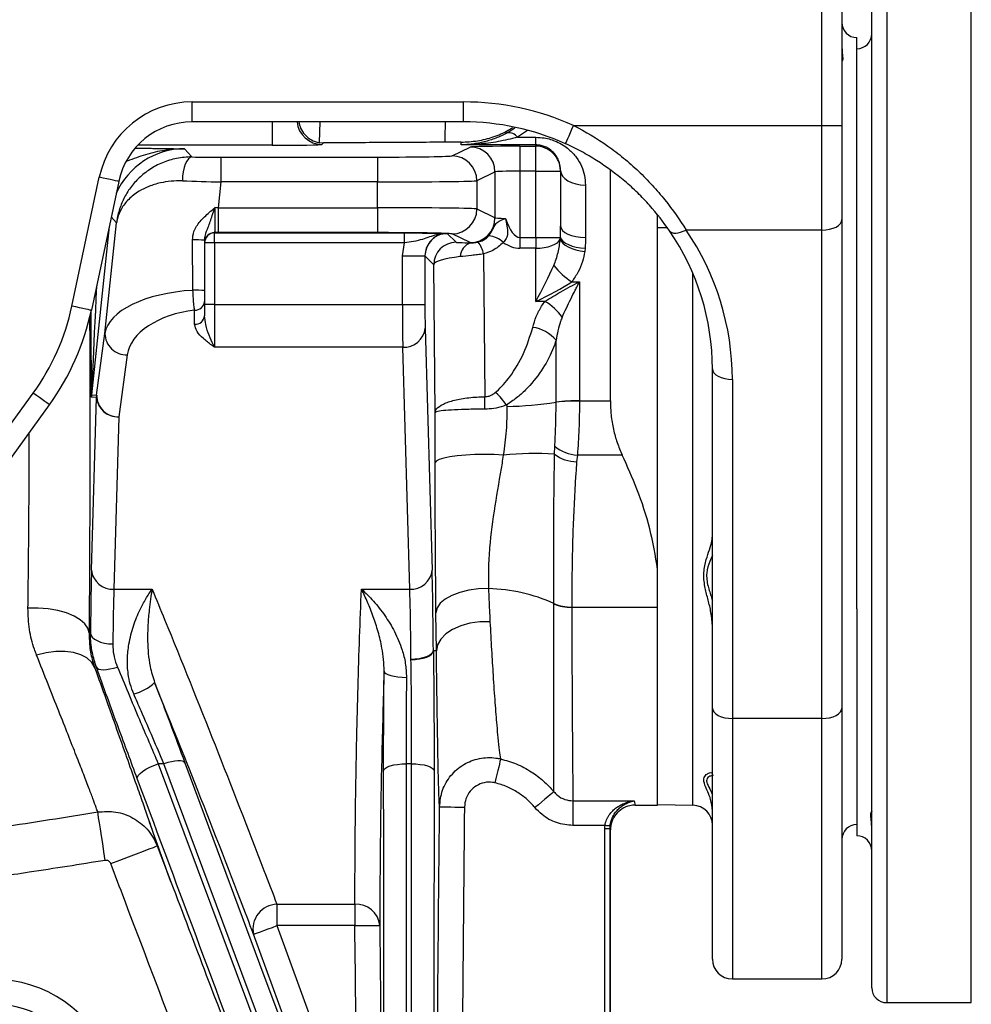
# Model space of a CAD drawing. Extents: x -35 to 1192, y 7 to 1887.
# Tile 4 of 14: x 354 to 545, y 142 to 340. Entities that reach past the tile are written whole.
import ezdxf

# ---------------------------------------------------------------- set-up
doc = ezdxf.new("R2010")
doc.units = 0
doc.layers.get('0').update_dxf_attribs({"linetype": 'CONTINUOUS'})

msp = doc.modelspace()

# ---------------------------------------------------------------- linework, layer by layer
at = {"color": 7, "linetype": 'CONTINUOUS'}
for p, q in [((514.75, 318.57), (514.75, 373.24)), ((518.75, 373.24), (518.75, 318.57)), ((527.75, 367.11), (527.75, 142.49)), ((544.75, 142.49), (544.75, 367.11)), ((524.75, 145.49), (524.75, 364.49)), ((521.75, 257.24), (521.75, 336.24)), ((388.25, 323.31), (442.75, 323.31)), ((388.25, 319.31), (388.25, 323.31)), ((442.75, 319.31), (442.75, 323.31)), ((442.75, 319.31), (388.25, 319.31)), ((404.3, 319.31), (404.3, 314.6)), ((413.89, 319.31), (413.75, 315.16)), ((464.87, 318.57), (514.75, 318.57)), ((514.75, 318.57), (518.75, 318.57)), ((514.75, 297.59), (514.75, 318.57)), ((518.75, 318.57), (518.75, 299.69)), ((451.5, 317.08), (453.07, 318.09)), ((455.62, 317.6), (453.59, 316.22)), ((404.3, 314.6), (377.31, 314.6)), ((413.75, 315.16), (414.61, 315.08)), ((414.61, 315.08), (414.3, 314.77)), ((442.25, 315.23), (439.06, 315.22)), ((442.25, 314.69), (442.25, 315.23)), ((457.25, 314.69), (442.25, 314.69)), ((453.59, 316.22), (457.25, 316.22)), ((454.07, 314.42), (457.25, 314.42)), ((454.07, 314.42), (454.07, 309.43)), ((457.25, 314.69), (457.25, 316.22)), ((457.25, 314.42), (457.25, 314.69)), ((457.25, 309.43), (457.25, 314.42)), ((386.72, 313.9), (388.2, 312.26)), ((440.45, 312.5), (444.08, 314.26)), ((394.04, 312.24), (394.04, 307.24)), ((394.04, 312.24), (425.46, 312.24)), ((425.46, 312.24), (425.46, 307.24)), ((449.08, 309.26), (445.44, 307.5)), ((449.08, 300.06), (449.08, 309.26)), ((454.07, 309.43), (454.07, 296.12)), ((457.25, 309.43), (454.07, 309.43)), ((457.25, 309.43), (462.25, 309.43)), ((457.25, 296.12), (457.25, 309.43)), ((462.25, 309.54), (462.25, 309.43)), ((462.25, 309.43), (462.25, 298.39)), ((472.25, 263.28), (472.25, 309.76)), ((364.09, 282.32), (369.6, 308.2)), ((373.51, 307.37), (368.01, 281.48)), ((394.04, 307.24), (393.5, 302.07)), ((425.46, 307.24), (394.04, 307.24)), ((425.46, 302.07), (425.46, 307.24)), ((445.44, 307.5), (445.44, 301.82)), ((467.25, 306.63), (467.25, 296.1)), ((393.5, 302.07), (393.5, 297.07)), ((393.5, 302.07), (425.46, 302.07)), ((425.46, 302.07), (425.46, 297.07)), ((445.44, 301.82), (449.08, 300.06)), ((481.75, 299.78), (481.75, 300.58)), ((370.74, 276.85), (373.07, 299.07)), ((373.07, 299.07), (372, 300.27)), ((481.75, 229.52), (481.75, 299.78)), ((518.75, 299.69), (518.75, 201.64)), ((371.58, 298.31), (368.03, 264.48)), ((392.75, 297.07), (392.75, 297.02)), ((392.75, 297.02), (430.89, 297.02)), ((392.75, 295.02), (392.75, 297.02)), ((425.46, 297.07), (393.5, 297.07)), ((430.89, 295.02), (430.89, 297.02)), ((439.46, 296.91), (439.5, 296.9)), ((439.5, 296.9), (441.28, 295.13)), ((444.08, 295.06), (440.45, 296.82)), ((462.22, 296.12), (462.25, 298.39)), ((483.68, 298.05), (481.75, 298.02)), ((514.75, 297.59), (487.45, 297.59)), ((514.75, 199.54), (514.75, 297.59)), ((390.75, 295.55), (390.75, 285.46)), ((392.75, 295.02), (390.75, 295.02)), ((392.75, 295.02), (392.75, 282.63)), ((430.89, 295.02), (392.75, 295.02)), ((430.5, 292.41), (430.89, 295.02)), ((454.07, 296.12), (454.07, 293.94)), ((454.07, 296.12), (457.25, 296.12)), ((457.25, 296.12), (462.22, 296.12)), ((457.25, 296.12), (457.25, 293.94)), ((462.18, 295.77), (462.22, 296.12)), ((446.79, 292.8), (447.04, 264.13)), ((457.25, 293.94), (454.07, 293.94)), ((457.25, 283.27), (457.25, 293.94)), ((467.18, 293.96), (467.12, 293.29)), ((430.5, 292.41), (435, 292.41)), ((430.5, 282.63), (430.5, 292.41)), ((435, 292.41), (435, 282.63)), ((435, 292.4), (435, 292.41)), ((436.78, 290.63), (435, 292.4)), ((437.03, 260.93), (436.78, 290.63)), ((488.82, 182.11), (488.82, 288.92)), ((464.51, 287.22), (466.08, 287.22)), ((390.75, 283.23), (390.75, 280.39)), ((459.1, 283.27), (457.25, 283.27)), ((388.75, 278.68), (388.75, 281.52)), ((392.75, 282.63), (390.75, 282.63)), ((392.75, 282.63), (392.75, 274.07)), ((392.75, 282.63), (430.5, 282.63)), ((430.5, 282.63), (435, 282.63)), ((369.07, 264.43), (370.74, 276.85)), ((435.05, 277.92), (436.46, 229.34)), ((430.55, 274.07), (392.75, 274.07)), ((431.96, 225.49), (430.55, 274.07)), ((375.21, 272.52), (373.55, 260.1)), ((492.75, 201.64), (492.75, 269.71)), ((496.75, 267.62), (496.75, 199.54)), ((332.44, 231.99), (356.33, 264.87)), ((369.05, 263.96), (368, 264.01)), ((368.03, 264.48), (369.07, 264.43)), ((368.04, 229.34), (369.05, 263.96)), ((461.35, 263.03), (461.35, 263.05)), ((466.04, 263.28), (472.25, 263.28)), ((466.04, 263.28), (466.04, 263.26)), ((359.56, 262.52), (335.68, 229.64)), ((451.38, 262.46), (451.38, 262.47)), ((373.55, 260.1), (372.54, 225.49)), ((521.75, 221.58), (521.75, 257.24)), ((461.05, 252.62), (461.1, 254.2)), ((465.62, 252.43), (465.48, 251.08)), ((474.64, 252.43), (465.62, 252.43)), ((481.75, 221.86), (481.75, 229.52)), ((372.54, 225.49), (380.21, 225.49)), ((422.26, 225.49), (431.96, 225.49)), ((460.92, 222.56), (460.92, 222.6)), ((464.48, 221.9), (464.48, 221.86)), ((464.48, 221.86), (481.75, 221.86)), ((481.75, 182.16), (481.75, 221.86)), ((521.75, 221.58), (521.75, 175.99)), ((437.31, 213.16), (437.22, 220.78)), ((448.07, 218.98), (448.07, 218.97)), ((367.54, 216.73), (367.72, 216.71)), ((436.7, 213.22), (436.77, 213.21)), ((436.7, 213.22), (436.7, 213.09)), ((436.77, 213.1), (436.7, 213.09)), ((437.31, 213.15), (436.77, 213.1)), ((437.31, 213.15), (437.31, 213.16)), ((368.95, 209.82), (368.66, 209.8)), ((369.01, 209.82), (368.95, 209.82)), ((432.2, 211.33), (432.2, 211.47)), ((492.75, 151.24), (492.75, 201.64)), ((518.75, 201.64), (518.75, 151.24)), ((514.75, 199.54), (496.75, 199.54)), ((496.75, 199.54), (496.75, 147.24)), ((514.75, 147.24), (514.75, 199.54)), ((382.58, 190.44), (381.45, 190.44)), ((412.87, 109.14), (382.58, 190.44)), ((432.34, 190.44), (431.21, 190.44)), ((464.73, 183.01), (477.04, 183.01)), ((464.73, 183.01), (464.73, 178.06)), ((477.25, 182.16), (481.75, 182.16)), ((481.75, 182.24), (488.82, 182.11)), ((379.69, 178.73), (379.69, 178.73)), ((379.69, 178.73), (379.69, 178.73)), ((471.18, 178.06), (464.73, 178.06)), ((472.17, 177.95), (472.14, 177.39)), ((471.14, 107.75), (471.14, 177.39)), ((472.14, 177.39), (471.14, 177.39)), ((472.14, 177.39), (472.14, 107.75)), ((472.25, 107.78), (472.25, 177.16)), ((381.25, 173.95), (383.99, 166.73)), ((405.28, 162.23), (420.93, 162.23)), ((405.28, 162.23), (405.28, 157.95)), ((420.93, 162.23), (420.93, 157.95)), ((420.93, 157.95), (405.28, 157.95)), ((496.75, 147.24), (514.75, 147.24)), ((527.75, 142.49), (544.75, 142.49))]:
    msp.add_line(p, q, dxfattribs=at)
at = {"color": 7, "linetype": 'CONTINUOUS', "flags": 128}
for points in [[(463.23, 314.92), (463.26, 314.98), (463.35, 315.18), (463.5, 315.51), (463.7, 315.97), (463.95, 316.52), (464.23, 317.16), (464.54, 317.85), (464.87, 318.57)], [(388.2, 312.26), (387.84, 312.16), (387.49, 311.88), (387.17, 311.44), (386.88, 310.84), (386.64, 310.12), (386.45, 309.3), (386.33, 308.4), (386.28, 307.47)], [(462.25, 309.54), (462.34, 308.98), (462.63, 308.43), (463.09, 307.93), (463.71, 307.49), (464.47, 307.12), (465.34, 306.86), (466.27, 306.69), (467.25, 306.63)], [(373.51, 307.37), (373.44, 307.38), (373.23, 307.43), (372.87, 307.5), (372.39, 307.61), (371.79, 307.73), (371.11, 307.88), (370.37, 308.04), (369.6, 308.2)], [(514.75, 297.59), (515.53, 297.63), (516.28, 297.75), (516.97, 297.94), (517.58, 298.2), (518.07, 298.52), (518.44, 298.88), (518.67, 299.28), (518.75, 299.69)], [(462.25, 298.39), (462.34, 297.94), (462.63, 297.51), (463.09, 297.12), (463.71, 296.77), (464.47, 296.48), (465.34, 296.27), (466.27, 296.14), (467.25, 296.1)], [(484.14, 297.44), (484.34, 297.23), (484.62, 297.08), (484.97, 296.99), (485.39, 296.98), (485.86, 297.03), (486.37, 297.15), (486.9, 297.34), (487.45, 297.59)], [(388.42, 285.5), (388.38, 288.88), (388.34, 292.25), (388.3, 295.6)], [(457.25, 293.94), (458.12, 293.98), (458.97, 294.08), (459.77, 294.24), (460.48, 294.46), (461.1, 294.73), (461.6, 295.05), (461.96, 295.4), (462.18, 295.77)], [(462.18, 295.77), (462.36, 295.37), (462.69, 294.96), (463.18, 294.58), (463.79, 294.22), (464.52, 293.9), (465.34, 293.64), (466.21, 293.43), (467.12, 293.29)], [(462.22, 296.12), (462.39, 295.73), (462.73, 295.34), (463.22, 294.98), (463.84, 294.66), (464.57, 294.39), (465.39, 294.18), (466.27, 294.04), (467.18, 293.96)], [(368.01, 281.48), (367.94, 281.5), (367.73, 281.54), (367.37, 281.62), (366.88, 281.72), (366.29, 281.85), (365.61, 281.99), (364.86, 282.15), (364.09, 282.32)], [(492.75, 269.71), (492.83, 269.3), (493.05, 268.91), (493.42, 268.55), (493.92, 268.23), (494.53, 267.97), (495.22, 267.78), (495.97, 267.66), (496.75, 267.62)], [(359.56, 262.52), (359.51, 262.56), (359.33, 262.69), (359.04, 262.9), (358.63, 263.19), (358.14, 263.55), (357.58, 263.96), (356.96, 264.41), (356.33, 264.87)], [(447.04, 261.63), (447.04, 261.95), (447.04, 262.27), (447.04, 262.59), (447.04, 262.91), (447.04, 263.22), (447.04, 263.53), (447.04, 263.84), (447.04, 264.13)], [(450.74, 252.43), (448.89, 252.51), (446.97, 252.53), (445.05, 252.5), (443.2, 252.4), (441.5, 252.25), (440, 252.04), (438.77, 251.8), (437.84, 251.52), (437.26, 251.22), (437.04, 250.9)], [(447.77, 225.6), (445.77, 225.54), (443.82, 225.29), (442, 224.86), (440.4, 224.26), (439.08, 223.52), (438.08, 222.67), (437.45, 221.75), (437.22, 220.78)], [(367.54, 216.73), (367.31, 217.65), (366.72, 218.54), (365.78, 219.36), (364.52, 220.1), (362.99, 220.72), (361.24, 221.2), (359.32, 221.53), (357.31, 221.69), (355.27, 221.68)], [(448.07, 218.98), (446.03, 218.93), (444.05, 218.65), (442.2, 218.13), (440.56, 217.41), (439.2, 216.51), (438.18, 215.48), (437.54, 214.34), (437.31, 213.16)], [(448.07, 218.97), (446.03, 218.93), (444.05, 218.64), (442.2, 218.12), (440.56, 217.4), (439.2, 216.5), (438.18, 215.47), (437.54, 214.33), (437.31, 213.15)], [(367.72, 216.71), (367.8, 216.71), (367.83, 216.71)], [(367.83, 216.71), (367.93, 216.28), (368.19, 215.87), (368.61, 215.49), (369.17, 215.16), (369.85, 214.88), (370.62, 214.68), (371.46, 214.55), (372.33, 214.5)], [(368.66, 209.8), (368.06, 210.82), (367.12, 211.68), (365.89, 212.34), (364.41, 212.79), (362.72, 213.01), (360.88, 212.99), (358.95, 212.73), (357.01, 212.25)], [(432.2, 211.47), (433.07, 211.51), (433.91, 211.61), (434.68, 211.77), (435.36, 211.99), (435.92, 212.26), (436.34, 212.56), (436.6, 212.88), (436.7, 213.22)], [(432.2, 211.33), (433.07, 211.38), (433.91, 211.48), (434.68, 211.65), (435.36, 211.87), (435.92, 212.13), (436.34, 212.43), (436.6, 212.76), (436.7, 213.09)], [(436.77, 213.21), (437.06, 213.19), (437.31, 213.16)], [(369.01, 209.82), (369.18, 209.61), (369.48, 209.45), (369.9, 209.36), (370.42, 209.33), (371.04, 209.37), (371.73, 209.48), (372.47, 209.64), (373.23, 209.86)], [(426.8, 209.02), (426.89, 208.78), (427.16, 208.56), (427.58, 208.35), (428.14, 208.17), (428.82, 208.01), (429.59, 207.9), (430.43, 207.82), (431.3, 207.79)], [(492.75, 201.64), (492.83, 201.23), (493.05, 200.84), (493.42, 200.47), (493.92, 200.15), (494.53, 199.89), (495.22, 199.7), (495.97, 199.58), (496.75, 199.54)], [(514.75, 199.54), (515.53, 199.58), (516.28, 199.7), (516.97, 199.89), (517.58, 200.15), (518.07, 200.47), (518.44, 200.84), (518.67, 201.23), (518.75, 201.64)], [(377.23, 187.48), (377.24, 187.77), (377.42, 188.12), (377.79, 188.51), (378.31, 188.92), (378.97, 189.34), (379.73, 189.74), (380.57, 190.11), (381.45, 190.44)], [(381.45, 190.44), (410.06, 113.83), (438.66, 37.21)], [(386.79, 190.63), (386.63, 190.82), (386.34, 190.95), (385.92, 191.03), (385.39, 191.03), (384.78, 190.98), (384.09, 190.85), (383.35, 190.67), (382.58, 190.44)], [(386.79, 190.63), (389.8, 182.56), (401.81, 150.31), (417.08, 109.32)], [(426.71, 189.05), (426.81, 189.32), (427.07, 189.58), (427.49, 189.82), (428.05, 190.03), (428.73, 190.21), (429.5, 190.33), (430.34, 190.41), (431.21, 190.44)], [(431.21, 190.44), (431.24, 151.47), (431.26, 112.5)], [(432.28, 63.3), (432.3, 126.87), (432.34, 190.44)], [(432.34, 190.44), (433.21, 190.41), (434.04, 190.33), (434.82, 190.21), (435.5, 190.03), (436.06, 189.82), (436.48, 189.59), (436.74, 189.33), (436.84, 189.06)], [(450.2, 191.43), (450.16, 191.22), (450.07, 190.87), (449.96, 190.39), (449.82, 189.78), (449.65, 189.08), (449.47, 188.31), (449.27, 187.48), (449.07, 186.62)], [(460.91, 184.84), (460.78, 184.72), (460.52, 184.51), (460.14, 184.2), (459.67, 183.8), (459.1, 183.33), (458.47, 182.8), (457.8, 182.23), (457.09, 181.65)], [(370.81, 171.05), (370.54, 172.76), (370.28, 174.42), (370.03, 175.97), (369.81, 177.38), (369.62, 178.6), (369.46, 179.58), (369.35, 180.32), (369.28, 180.77)], [(437.94, 181.79), (438.04, 181.79), (438.33, 181.79), (438.8, 181.78), (439.42, 181.78), (440.18, 181.77), (441.04, 181.76), (441.97, 181.75), (442.94, 181.75)], [(472.17, 177.95), (472.15, 177.95), (472.09, 177.96), (472, 177.97), (471.87, 177.98), (471.73, 178), (471.56, 178.02), (471.37, 178.04), (471.18, 178.06)], [(371.9, 170.4), (373.71, 171.09), (375.46, 171.75), (377.06, 172.36), (378.48, 172.9), (379.64, 173.34), (380.51, 173.67), (381.05, 173.88), (381.25, 173.95)], [(400.58, 156.23), (400.68, 156.27), (400.95, 156.37), (401.39, 156.53), (401.97, 156.74), (402.68, 157), (403.49, 157.29), (404.37, 157.61), (405.28, 157.95)], [(416.73, 112.04), (413.3, 121.43), (400.58, 156.23)], [(405.28, 157.95), (417.54, 124.4), (421.42, 113.75)], [(420.93, 157.95), (421.9, 157.96), (422.83, 157.97), (423.7, 157.98), (424.45, 157.99), (425.07, 157.99), (425.54, 158), (425.83, 158), (425.93, 158)]]:
    msp.add_lwpolyline(points, dxfattribs=at)
at = {"color": 7, "linetype": 'CONTINUOUS'}
for centre, radius, start, end in [((521.75, 339.24), 3, 180, 270), ((521.75, 336.99), 3, 270, 0), ((388.25, 304.24), 19.07, 90, 168), ((388.25, 304.24), 15.07, 90, 168), ((414.3, 319.78), 5, 185.3766, 269.9793), ((451.86, 315), 2.11, 35.3091, 99.7226), ((457.25, 309.43), 5, 0.0044, 90.0048), ((440.44, 307.49), 5, 0.0289, 89.9428), ((444.07, 309.26), 5, 0.0268, 89.9448), ((440.44, 301.82), 5, 270.0572, 359.9711), ((444.07, 300.06), 5, 270.0552, 359.9732), ((392.75, 295.07), 2, 89.9926, 179.998), ((392.75, 295.02), 2, 89.9926, 179.998), ((439.51, 292.4), 4.5, 90.0208, 179.9792), ((439.28, 295.46), 1.46, 90.6179, 98.112), ((389.01, 268.6), 27.01, 86.3057, 91.4974), ((441.28, 290.63), 4.5, 90.0208, 179.9792), ((445.11, 292.14), 3.03, 107.4471, 177.9084), ((440.85, 291.52), 6.08, 12.1635, 37.0668), ((447.53, 291.74), 4.67, 46.2381, 86.7373), ((471.64, 298.79), 13.59, 217.6628, 238.3678), ((389.06, 250.61), 34.89, 87.2334, 91.0605), ((388.88, 283.39), 1.87, 265.9294, 355.2436), ((452.84, 272.91), 12.11, 36.4333, 58.8626), ((319.17, 291.87), 45.93, 324, 348), ((319.17, 291.87), 49.93, 324, 348), ((388.88, 280.55), 1.87, 265.9294, 355.2436), ((375.06, 276.84), 4.32, 179.9124, 272.0313), ((430.81, 278.32), 4.26, 266.5334, 354.6479), ((455.74, 270.8), 7.31, 39.7881, 82.7732), ((372.5, 264.01), 4.5, 174.0006, 180.0002), ((373.56, 263.96), 4.51, 174.007, 179.9937), ((373.29, 264.36), 4.26, 185.3524, 273.4672), ((373.39, 264.42), 4.32, 179.9124, 272.0313), ((450.17, 335.1), 72.93, 271.0226, 278.8187), ((465.32, 230.17), 33.12, 88.7552, 96.8849), ((465.3, 229.55), 33.72, 88.7523, 96.7381), ((465.86, 259.67), 7.25, 229.0412, 268.1017), ((457.09, 188.19), 64.55, 86.4811, 95.6406), ((465.54, 258.38), 7.31, 232.0752, 269.5266), ((372.28, 229.74), 4.26, 185.3514, 273.4673), ((432.21, 229.74), 4.26, 266.5326, 354.6488), ((447.2, 192.83), 32.78, 65.2571, 88.9954), ((464.29, 230.41), 8.5, 246.6539, 271.3004), ((464.28, 230.36), 8.5, 246.6794, 271.3369), ((387.73, 216.71), 20, 179.9981, 200.1739), ((462.84, 213.23), 26.06, 180.0386, 180.29), ((374.4, 213.34), 9.11, 283.3546, 313.8615), ((488.75, 178.11), 4, 0, 89), ((521.75, 175.24), 3, 90, 180), ((521.75, 172.99), 3, 0, 90), ((405.39, 157.31), 4.92, 91.2663, 192.6313), ((421.25, 157.54), 4.7, 5.6221, 93.9305), ((496.75, 151.24), 4, 180, 270), ((514.75, 151.24), 4, 270, 0), ((348.3, 122.16), 25.04, 20.4516, 90), ((527.75, 145.49), 3, 180, 270), ((348.3, 122.16), 20.04, 20.4516, 90)]:
    msp.add_arc(centre, radius, start, end, dxfattribs=at)
for centre, major_axis, ratio, start_param, end_param in [((442.75, 269.3), (0, 54.01), 0.999848, 5.861169, 6.283185), ((442.75, 269.3), (0, 50.01), 0.999823, 5.861169, 6.283185), ((404.3, 314.78), (10, 0), 0.017455, 4.712389, 6.265732), ((454.07, 314.25), (10, 0), 0.017455, 1.570796, 3.105608), ((386.73, 298.9), (-10.04, 11.15), 0.999541, 5.550284, 6.707776), ((425.46, 312.5), (15, 0), 0.017455, 4.712389, 6.247201), ((394.07, 312.5), (15.08, 0), 0.017359, 4.313005, 4.710564), ((454.07, 309.25), (5, 0), 0.03491, 1.570796, 3.105608), ((394.07, 307.51), (20.06, -0.52), 0.013082, 4.313799, 4.711358), ((425.46, 307.51), (20, 0), 0.013091, 4.712389, 6.247201), ((393.47, 301.81), (20.06, -0.52), 0.013082, 1.569765, 1.60366), ((425.46, 301.81), (20, 0), 0.013091, 0.035984, 1.570796), ((454.07, 300.06), (5, 0), 0.03491, 3.177577, 4.095971), ((454.07, 316.76), (0, 20.64), 0.242295, 2.525174, 3.141593), ((393.47, 296.81), (15.08, 0), 0.017359, 1.568971, 1.618521), ((425.46, 296.81), (15, 0), 0.017455, 0.402074, 1.570796), ((425.46, 296.81), (15, 0), 0.017455, 0.035984, 0.358177), ((442.75, 269.71), (50, 0), 0.988685, 0, 0.595496), ((442.75, 267.62), (54, 0), 0.989512, 0, 0.595496), ((446.77, 295.13), (5.5, 0), 0.019561, 3.161154, 4.225153), ((454.07, 295.06), (10, 0), 0.017455, 3.177577, 3.30165), ((454.07, 314.58), (0, 20.64), 0.484591, 2.803322, 3.141593), ((446.77, 290.63), (10, 0.04), 0.185469, 2.059101, 3.123099), ((457.25, 285.45), (4.91, 9.25), 0.099424, 4.527472, 5.340227), ((457.25, 285.45), (9.96, 4.67), 0.180092, 4.628243, 5.440999), ((372.5, 354.91), (4.48, 90.43), 0.000968, 2.430075, 3.141635), ((390.78, 276.21), (20.08, -0.02), 0.46527, 1.688949, 3.075694), ((368, 354.91), (0, 90.9), 0.001824, 2.519777, 3.141497), ((390.78, 272.36), (15.61, 0.91), 0.595165, 1.666496, 3.026656), ((430.6, 282.63), (0, 10), 0.0096, 1.570796, 2.599611), ((435.1, 282.63), (0, 5.5), 0.017455, 1.570796, 2.599611), ((368.35, 199.79), (0, 34.5), 0.017455, 0.541982, 1.058309), ((436.14, 199.79), (0, 34.5), 0.017455, 5.112322, 5.741203), ((372.85, 199.79), (0, 30), 0.020073, 0.541982, 1.058309), ((431.65, 199.79), (0, 30), 0.020073, 5.112322, 5.741203), ((477.25, 257.16), (0, 75), 0.018619, 2.991024, 3.141593), ((472.25, 257.16), (0, 80), 0.017455, 3.065209, 3.140502)]:
    msp.add_ellipse(centre, major_axis=major_axis, ratio=ratio, start_param=start_param, end_param=end_param, dxfattribs=at)
for points, knots in [([(518.77, 334.14), (518.79, 333.81), (518.84, 332.83), (519, 331.76), (518.78, 331.36), (518.76, 331.39), (518.76, 331.39)], [0, 0, 0, 0, 0.2010564, 0.5772412, 0.9813673, 1, 1, 1, 1]), ([(409.7, 319.31), (409.78, 318.88), (409.96, 317.93), (410.85, 316.66), (412.14, 315.6), (413.21, 315.3), (413.75, 315.16)], [0, 0, 0, 0, 0.2106409, 0.4780603, 0.7389017, 1, 1, 1, 1]), ([(439.06, 315.22), (439.08, 316), (439.1, 317.52), (439.12, 318.72), (439.13, 319.31)], [0, 0, 0, 0, 0.510578, 1, 1, 1, 1]), ([(464.87, 318.57), (467.28, 317.36), (469.57, 315.99), (472.82, 313.69), (473.88, 312.89), (475.93, 311.2), (476.93, 310.32), (478.38, 308.95), (478.85, 308.48), (479.78, 307.54), (480.23, 307.06), (481.56, 305.61), (482.4, 304.63), (484.78, 301.65), (486.2, 299.62), (487.45, 297.59)], [0, 0, 0, 0, 0.25, 0.25, 0.375, 0.375, 0.5, 0.5, 0.5625, 0.5625, 0.625, 0.625, 0.75, 0.75, 1, 1, 1, 1]), ([(442.25, 315.23), (443.35, 315.29), (445.56, 315.39), (448.75, 316.25), (451.12, 317.19), (452.31, 317.98), (452.58, 318.17)], [0, 0, 0, 0, 0.3025896, 0.605194, 0.9075856, 1, 1, 1, 1]), ([(451.5, 317.08), (450.74, 316.68), (449.98, 316.33), (448.46, 315.75), (447.69, 315.5), (446.15, 315.11), (445.37, 314.97), (444.2, 314.81), (443.81, 314.77), (443.22, 314.73), (443.03, 314.72), (442.64, 314.7), (442.44, 314.7), (442.25, 314.69)], [0, 0, 0, 0, 0.25, 0.25, 0.5, 0.5, 0.75, 0.75, 0.875, 0.875, 0.9375, 0.9375, 1, 1, 1, 1]), ([(439.06, 315.22), (435.01, 315.2), (426.91, 315.15), (418.71, 315.11), (414.61, 315.08)], [0, 0, 0, 0, 0.499853, 1, 1, 1, 1]), ([(453.59, 316.22), (452.3, 315.9), (449.73, 315.27), (445.95, 314.82), (443.45, 314.7), (442.26, 314.69), (442.25, 314.69)], [0, 0, 0, 0, 0.341867, 0.687007, 0.997375, 1, 1, 1, 1]), ([(457.25, 316.22), (457.83, 316.19), (459.3, 316.12), (461.7, 315.35), (463.86, 313.97), (465.46, 312.23), (466.49, 310.46), (467.13, 308.58), (467.21, 307.28), (467.25, 306.63)], [0, 0, 0, 0, 0.09923, 0.250691, 0.436287, 0.581374, 0.726624, 0.863329, 1, 1, 1, 1]), ([(462.25, 309.54), (462.17, 310.23), (462.01, 311.63), (460.94, 313.17), (459.66, 314.12), (458.71, 314.48), (458, 314.65), (457.54, 314.68), (457.25, 314.69)], [0, 0, 0, 0, 0.30761, 0.621941, 0.800837, 0.886945, 0.926295, 1, 1, 1, 1]), ([(484.14, 297.44), (482.95, 299.17), (481.62, 300.9), (479.37, 303.41), (478.58, 304.23), (477.33, 305.45), (476.9, 305.85), (476.04, 306.63), (475.6, 307.02), (473.37, 308.91), (471.49, 310.29), (468.5, 312.18), (467.48, 312.78), (465.39, 313.9), (464.32, 314.43), (463.23, 314.92)], [0, 0, 0, 0, 0.25, 0.25, 0.375, 0.375, 0.4375, 0.4375, 0.5, 0.5, 0.75, 0.75, 0.875, 0.875, 1, 1, 1, 1]), ([(386.72, 313.9), (386.72, 313.9), (385.39, 313.91), (382.74, 313.68), (378.92, 312.82), (376.44, 311.9), (375.22, 311.45)], [0, 0, 0, 0, 0.002003, 0.338185, 0.674816, 1, 1, 1, 1]), ([(376.94, 314.03), (377.22, 314.03), (378.57, 314.02), (380.87, 313.99), (383.83, 313.95), (385.75, 313.92), (386.72, 313.9), (386.72, 313.9)], [0, 0, 0, 0, 0.072461, 0.356355, 0.677146, 0.998342, 1, 1, 1, 1]), ([(388.2, 312.26), (387.14, 312.27), (386.12, 312.16), (384.64, 311.87), (384.15, 311.75), (383.2, 311.46), (382.73, 311.29), (381.38, 310.73), (380.55, 310.28), (379.38, 309.52), (379, 309.25), (378.28, 308.68), (377.93, 308.38), (376.96, 307.45), (376.38, 306.79), (375.35, 305.4), (374.91, 304.67), (374.33, 303.52), (374.16, 303.13), (373.85, 302.34), (373.71, 301.94), (373.47, 301.13), (373.36, 300.72), (373.23, 300.11), (373.2, 299.9), (373.14, 299.59), (373.13, 299.49), (373.1, 299.28), (373.09, 299.17), (373.07, 299.07)], [0, 0, 0, 0, 0.125, 0.125, 0.1875, 0.1875, 0.25, 0.25, 0.375, 0.375, 0.4375, 0.4375, 0.5, 0.5, 0.625, 0.625, 0.75, 0.75, 0.8125, 0.8125, 0.875, 0.875, 0.9375, 0.9375, 0.96875, 0.96875, 0.984375, 0.984375, 1, 1, 1, 1]), ([(386.28, 307.47), (385.51, 307.46), (383.97, 307.45), (381.69, 307.06), (379.52, 306.39), (377.32, 305.29), (375.4, 303.79), (373.97, 301.93), (373.34, 300.41), (373.14, 299.48), (373.09, 299.2), (373.08, 299.11), (373.08, 299.08), (373.07, 299.08), (373.07, 299.07)], [0, 0, 0, 0, 0.10041, 0.200892, 0.323934, 0.447085, 0.611524, 0.77611, 0.932318, 0.978488, 0.993134, 0.997807, 0.998879, 1, 1, 1, 1]), ([(388.3, 295.6), (388.37, 296.18), (388.53, 297.55), (389.84, 299.43), (391.39, 300.89), (392.44, 301.76), (392.81, 302.09), (392.82, 302.09)], [0, 0, 0, 0, 0.209889, 0.500817, 0.817955, 0.998457, 1, 1, 1, 1]), ([(390.75, 295.55), (390.79, 295.9), (390.9, 296.85), (391.56, 298.35), (392.2, 300.17), (392.65, 301.55), (392.81, 302.08), (392.82, 302.09)], [0, 0, 0, 0, 0.149118, 0.411368, 0.771321, 0.998044, 1, 1, 1, 1]), ([(392.82, 302.09), (392.82, 301.74), (392.82, 300.84), (392.81, 299.45), (392.8, 298.16), (392.78, 297.27), (392.76, 297.14), (392.75, 297.07)], [0, 0, 0, 0, 0.133007, 0.349474, 0.566142, 0.783029, 1, 1, 1, 1]), ([(447.79, 296.4), (447.97, 296.65), (448.23, 297.01), (448.54, 297.58), (448.75, 297.99), (448.95, 298.39), (449.28, 298.95), (449.74, 299.32), (450.37, 299.62), (450.81, 299.79), (451.05, 299.88), (451.18, 299.92), (451.18, 299.92)], [0, 0, 0, 0, 0.173987, 0.249898, 0.314167, 0.378775, 0.465161, 0.712228, 0.853058, 0.924951, 0.997284, 1, 1, 1, 1]), ([(451.18, 299.92), (451.18, 299.92), (451.19, 299.9), (451.19, 299.85), (451.22, 299.72), (451.27, 299.48), (451.37, 299), (451.48, 298.41), (451.63, 297.5), (451.64, 296.64), (451.29, 295.74), (450.97, 295.36), (450.75, 295.11)], [0, 0, 0, 0, 0.003534, 0.008783, 0.027782, 0.083592, 0.153211, 0.313311, 0.438051, 0.698892, 0.803661, 1, 1, 1, 1]), ([(430.89, 297.02), (431.74, 297.02), (433.43, 297.01), (435.49, 296.99), (437.04, 296.97), (438.24, 296.94), (438.92, 296.92), (439.26, 296.91)], [0, 0, 0, 0, 0.234742, 0.468687, 0.645123, 0.82204, 1, 1, 1, 1]), ([(439.07, 296.9), (438.49, 296.83), (436.9, 296.63), (434.97, 295.81), (432.79, 295.27), (431.51, 295.1), (430.89, 295.02)], [0, 0, 0, 0, 0.217882, 0.591789, 0.802886, 1, 1, 1, 1]), ([(439.46, 296.91), (439.14, 296.88), (438.32, 296.82), (437.07, 296.29), (435.92, 295.27), (435.15, 293.92), (435.05, 292.91), (435, 292.41)], [0, 0, 0, 0, 0.136368, 0.352209, 0.568065, 0.783997, 1, 1, 1, 1]), ([(439.46, 296.91), (439.46, 296.91), (439.33, 296.91), (439.2, 296.9), (439.07, 296.9)], [0, 0, 0, 0, 0.032741, 1, 1, 1, 1]), ([(439.26, 296.91), (439.32, 296.91), (439.39, 296.91), (439.46, 296.91), (439.46, 296.91)], [0, 0, 0, 0, 0.960575, 1, 1, 1, 1]), ([(444.2, 295.04), (444.44, 295.04), (444.81, 295.04), (445.37, 295.11), (445.62, 295.17), (445.7, 295.18)], [0, 0, 0, 0, 0.568369, 0.86173, 1, 1, 1, 1]), ([(445.7, 295.18), (446.05, 295.29), (446.64, 295.47), (447.37, 295.93), (447.65, 296.25), (447.79, 296.4)], [0, 0, 0, 0, 0.423082, 0.717636, 1, 1, 1, 1]), ([(450.75, 295.11), (450.09, 294.52), (448.95, 293.5), (447.43, 293.01), (446.79, 292.8)], [0, 0, 0, 0, 0.577509, 1, 1, 1, 1]), ([(460.88, 290.49), (461.25, 291.33), (461.53, 292.19), (461.96, 293.96), (462.1, 294.86), (462.18, 295.77)], [0, 0, 0, 0, 0.5, 0.5, 1, 1, 1, 1]), ([(446.79, 292.8), (446.39, 292.74), (445.98, 292.68), (445.17, 292.58), (444.76, 292.54), (443.56, 292.4), (442.8, 292.33), (442.08, 292.25)], [0, 0, 0, 0, 0.25, 0.25, 0.5, 0.5, 1, 1, 1, 1]), ([(467.12, 293.29), (466.98, 292.61), (466.7, 291.21), (465.84, 289.14), (464.96, 287.87), (464.51, 287.22)], [0, 0, 0, 0, 0.320005, 0.655085, 1, 1, 1, 1]), ([(459.1, 283.27), (460.15, 283.92), (462.4, 285.32), (464.8, 286.59), (466.08, 287.22), (466.08, 287.22)], [0, 0, 0, 0, 0.463261, 0.997481, 1, 1, 1, 1]), ([(462.59, 280.1), (462.86, 280.71), (463.13, 281.32), (463.7, 282.53), (464, 283.13), (464.59, 284.33), (464.89, 284.92), (465.33, 285.79), (465.48, 286.08), (465.78, 286.66), (465.93, 286.94), (466.08, 287.22)], [0, 0, 0, 0, 0.25, 0.25, 0.5, 0.5, 0.75, 0.75, 0.875, 0.875, 1, 1, 1, 1]), ([(466.08, 287.22), (466.08, 287.2), (466.08, 286.53), (466.08, 284.09), (466.06, 279.84), (466.05, 274.39), (466.04, 268.86), (466.04, 265.14), (466.04, 263.28)], [0, 0, 0, 0, 0.002153, 0.088565, 0.316429, 0.544292, 0.772148, 1, 1, 1, 1]), ([(388.75, 281.52), (388.7, 281.83), (388.6, 282.45), (388.49, 283.88), (388.44, 284.95), (388.42, 285.5)], [0, 0, 0, 0, 0.325888, 0.653553, 1, 1, 1, 1]), ([(390.75, 285.46), (390.75, 285.24), (390.75, 285.02), (390.75, 284.58), (390.75, 284.37), (390.75, 283.99), (390.75, 283.81), (390.75, 283.49), (390.75, 283.35), (390.75, 283.23)], [0, 0, 0, 0, 0.25, 0.25, 0.5, 0.5, 0.75, 0.75, 1, 1, 1, 1]), ([(456.66, 278.05), (456.88, 278.78), (457.31, 280.24), (458.18, 281.99), (458.87, 282.95), (459.1, 283.27)], [0, 0, 0, 0, 0.395924, 0.799373, 1, 1, 1, 1]), ([(367.65, 280.32), (367.67, 277.19), (367.69, 270.76), (367.71, 260.79), (367.7, 251.08), (367.68, 241.85), (367.65, 233.2), (367.6, 224.75), (367.56, 219.4), (367.54, 216.73)], [0, 0, 0, 0, 0.147601, 0.302806, 0.457508, 0.592796, 0.728745, 0.864702, 1, 1, 1, 1]), ([(392.75, 274.07), (392.75, 274.07), (392.74, 274.08), (392.72, 274.12), (392.63, 274.29), (392.26, 275), (391.64, 276.41), (390.95, 278.42), (390.81, 279.8), (390.75, 280.39)], [0, 0, 0, 0, 0.002142, 0.005692, 0.025173, 0.109953, 0.431562, 0.753602, 1, 1, 1, 1]), ([(462.59, 280.1), (462.47, 279.82), (461.86, 278.34), (461.58, 276.76), (461.36, 275.48)], [0, 0, 0, 0, 0.189416, 1, 1, 1, 1]), ([(392.75, 274.07), (392.75, 274.07), (392.56, 274.21), (391.77, 274.78), (390.46, 275.79), (389.08, 277.19), (388.86, 278.2), (388.75, 278.68)], [0, 0, 0, 0, 0.001802, 0.09863, 0.408874, 0.717347, 1, 1, 1, 1]), ([(449.19, 265.02), (449.26, 265.08), (450.33, 266.02), (452.47, 268.49), (455.03, 272.81), (456.11, 276.29), (456.66, 278.05)], [0, 0, 0, 0, 0.017486, 0.272046, 0.629834, 1, 1, 1, 1]), ([(461.36, 275.48), (461.12, 274.82), (460.37, 272.7), (458.49, 269.26), (455.9, 266.09), (453.44, 263.85), (452.07, 262.93), (451.38, 262.46)], [0, 0, 0, 0, 0.131153, 0.421726, 0.72114, 0.859712, 1, 1, 1, 1]), ([(447.04, 264.13), (447.34, 264.16), (448.01, 264.23), (448.72, 264.63), (449.1, 264.94), (449.19, 265.02)], [0, 0, 0, 0, 0.3716737, 0.8380536, 1, 1, 1, 1]), ([(451.38, 262.47), (451.05, 262.92), (450.41, 263.78), (449.61, 264.62), (449.22, 264.99), (449.19, 265.02)], [0, 0, 0, 0, 0.4997329, 0.9622982, 1, 1, 1, 1]), ([(437.03, 260.93), (437.03, 260.93), (437.04, 261.18), (437.3, 261.8), (438.54, 262.69), (440.82, 263.48), (443.75, 264.01), (445.94, 264.09), (447.04, 264.13)], [0, 0, 0, 0, 0.001808, 0.152311, 0.368677, 0.57982, 0.789304, 1, 1, 1, 1]), ([(461.1, 254.2), (461.15, 255.25), (461.26, 257.37), (461.33, 260.38), (461.34, 262.27), (461.35, 263.03)], [0, 0, 0, 0, 0.368513, 0.747385, 1, 1, 1, 1]), ([(466.04, 263.26), (466.03, 262.33), (466.02, 260.46), (465.94, 257.69), (465.81, 254.96), (465.68, 253.28), (465.62, 252.43)], [0, 0, 0, 0, 0.2471979, 0.4993931, 0.7471838, 1, 1, 1, 1]), ([(472.25, 263.28), (472.28, 262.34), (472.34, 260.41), (472.83, 257.59), (473.57, 254.87), (474.28, 253.25), (474.64, 252.43)], [0, 0, 0, 0, 0.245084, 0.498173, 0.745764, 1, 1, 1, 1]), ([(447.04, 261.63), (445.95, 261.62), (443.76, 261.61), (440.83, 261.51), (438.54, 261.35), (437.3, 261.15), (437.04, 261), (437.03, 260.93), (437.03, 260.93)], [0, 0, 0, 0, 0.2107521, 0.4202391, 0.6313314, 0.8476636, 0.998191, 1, 1, 1, 1]), ([(437.04, 250.9), (437.03, 252.56), (437.03, 255.88), (437.03, 259.24), (437.03, 260.93)], [0, 0, 0, 0, 0.497275, 1, 1, 1, 1]), ([(451.38, 262.47), (451.17, 262.39), (450.37, 262.08), (448.93, 261.71), (447.64, 261.65), (447.04, 261.63)], [0, 0, 0, 0, 0.153089, 0.609492, 1, 1, 1, 1]), ([(451.47, 262.18), (451.45, 260.56), (451.42, 257.26), (450.97, 254.06), (450.74, 252.43)], [0, 0, 0, 0, 0.492868, 1, 1, 1, 1]), ([(451.38, 262.46), (451.38, 262.45), (451.41, 262.38), (451.44, 262.29), (451.46, 262.21), (451.47, 262.18)], [0, 0, 0, 0, 0.136402, 0.733968, 1, 1, 1, 1]), ([(355.27, 221.68), (355.3, 224.03), (355.37, 228.73), (355.44, 236.15), (355.49, 243.76), (355.52, 250.72), (355.52, 255.13), (355.52, 256.95)], [0, 0, 0, 0, 0.212234, 0.425499, 0.638751, 0.850967, 1, 1, 1, 1]), ([(450.74, 252.43), (450.66, 251.89), (450.1, 248.44), (448.99, 242.21), (448.05, 235.17), (447.7, 229.65), (447.75, 226.95), (447.77, 225.6)], [0, 0, 0, 0, 0.058107, 0.372629, 0.684011, 0.842019, 1, 1, 1, 1]), ([(460.92, 222.6), (460.92, 225.55), (460.92, 231.94), (460.87, 241.92), (460.99, 249.05), (461.05, 252.62)], [0, 0, 0, 0, 0.299338, 0.649487, 1, 1, 1, 1]), ([(465.48, 251.08), (465.41, 250.1), (465.07, 245.46), (464.59, 235.73), (464.52, 226.98), (464.48, 221.9)], [0, 0, 0, 0, 0.10037, 0.478252, 1, 1, 1, 1]), ([(481.75, 229.52), (481.29, 232.22), (480.36, 237.66), (477.83, 245.31), (475.65, 250.16), (474.64, 252.43)], [0, 0, 0, 0, 0.344099, 0.692263, 1, 1, 1, 1]), ([(437.22, 220.78), (437.2, 223.76), (437.14, 229.75), (437.08, 239.25), (437.05, 246.37), (437.04, 250.28), (437.04, 250.9)], [0, 0, 0, 0, 0.31253, 0.628523, 0.941017, 1, 1, 1, 1]), ([(492.75, 218.25), (492.66, 219.23), (492.5, 221.04), (491.8, 223.62), (491.14, 226.18), (490.89, 228.88), (491.46, 231.36), (492.15, 233.44), (492.65, 235), (492.72, 235.81), (492.75, 236.11)], [0, 0, 0, 0, 0.1430612, 0.26405, 0.387252, 0.5333857, 0.6775843, 0.7997452, 0.9244263, 1, 1, 1, 1]), ([(492.75, 232.31), (492.57, 231.91), (492.09, 230.87), (491.42, 228.79), (491.74, 226.21), (492.39, 224.4), (492.69, 223.43), (492.75, 223.25)], [0, 0, 0, 0, 0.165732, 0.436619, 0.707327, 0.944184, 1, 1, 1, 1]), ([(376.51, 204.48), (376.26, 205.12), (375.76, 206.42), (375.31, 208.79), (375.18, 211.52), (375.53, 214.82), (376.41, 218.21), (377.65, 221.22), (378.95, 223.63), (379.78, 224.9), (380.2, 225.48), (380.21, 225.49)], [0, 0, 0, 0, 0.0771566, 0.1562215, 0.2754019, 0.3985904, 0.5641423, 0.7346713, 0.8659135, 0.998688, 1, 1, 1, 1]), ([(380.21, 225.49), (380.2, 225.48), (380, 224.22), (379.66, 221.96), (379.34, 218.38), (379.26, 215.42), (379.41, 212.59), (379.75, 209.83), (380.38, 207.85), (380.72, 206.77)], [0, 0, 0, 0, 0.0014131, 0.2740054, 0.4459631, 0.6178268, 0.7373429, 0.8567623, 1, 1, 1, 1]), ([(380.21, 225.49), (381.05, 223.45), (385.34, 213.04), (392.89, 194.23), (400.32, 175.17), (404.41, 164.5), (405.28, 162.23)], [0, 0, 0, 0, 0.096763, 0.494665, 0.89257, 1, 1, 1, 1]), ([(420.93, 162.23), (420.93, 163.4), (420.97, 174.59), (421.19, 192.46), (421.73, 212.38), (422.13, 222.27), (422.26, 225.49)], [0, 0, 0, 0, 0.0554284, 0.530677, 0.8475, 1, 1, 1, 1]), ([(422.26, 225.49), (422.27, 225.48), (423.07, 224.77), (424.68, 223.17), (426.94, 220.33), (428.95, 217.06), (430.34, 213.78), (431.16, 210.65), (431.25, 208.74), (431.3, 207.79)], [0, 0, 0, 0, 0.001401, 0.195151, 0.388825, 0.573976, 0.758748, 0.879514, 1, 1, 1, 1]), ([(426.8, 209.02), (426.78, 209.82), (426.75, 211.42), (426.33, 214.11), (425.64, 217.01), (424.62, 220.08), (423.49, 222.92), (422.67, 224.66), (422.27, 225.48), (422.26, 225.49)], [0, 0, 0, 0, 0.116402, 0.232925, 0.418775, 0.60476, 0.801615, 0.998498, 1, 1, 1, 1]), ([(447.77, 225.6), (447.83, 224.16), (447.93, 221.89), (448.03, 219.75), (448.07, 218.98)], [0, 0, 0, 0, 0.638931, 1, 1, 1, 1]), ([(357.01, 212.25), (356.85, 212.65), (356.23, 214.28), (355.43, 217.37), (355.32, 220.23), (355.27, 221.68)], [0, 0, 0, 0, 0.140084, 0.564693, 1, 1, 1, 1]), ([(460.91, 184.84), (460.91, 185.48), (460.91, 186.46), (460.91, 188.69), (460.91, 190.8), (460.91, 193.46), (460.91, 196.74), (460.91, 200.5), (460.91, 204.53), (460.91, 208.73), (460.92, 213.04), (460.92, 217.64), (460.92, 220.92), (460.92, 222.56)], [0, 0, 0, 0, 0.149232, 0.225336, 0.30144, 0.392189, 0.482938, 0.576355, 0.669771, 0.75136, 0.832948, 0.916474, 1, 1, 1, 1]), ([(464.48, 221.86), (464.49, 220.16), (464.5, 216.76), (464.53, 211.25), (464.56, 205.45), (464.59, 199.66), (464.63, 194.59), (464.66, 190.31), (464.69, 186.89), (464.72, 184.39), (464.73, 183.45), (464.73, 183.01)], [0, 0, 0, 0, 0.084013, 0.168024, 0.288778, 0.409918, 0.530671, 0.65142, 0.772554, 0.893303, 1, 1, 1, 1]), ([(448.07, 218.97), (448.17, 217.06), (448.38, 213.24), (448.71, 207.75), (449.06, 202.59), (449.39, 198.52), (449.68, 195.37), (449.94, 192.97), (450.12, 191.94), (450.2, 191.43)], [0, 0, 0, 0, 0.134642, 0.269286, 0.433948, 0.598619, 0.709746, 0.854871, 1, 1, 1, 1]), ([(367.54, 216.73), (367.57, 215.67), (367.64, 213.53), (368.16, 211.29), (368.56, 210.09), (368.66, 209.8)], [0, 0, 0, 0, 0.424359, 0.856864, 1, 1, 1, 1]), ([(369.01, 209.82), (368.71, 210.79), (368.1, 212.75), (367.84, 215.08), (367.83, 216.39), (367.83, 216.71)], [0, 0, 0, 0, 0.424977, 0.861234, 1, 1, 1, 1]), ([(372.33, 214.5), (372.33, 214.29), (372.33, 213.43), (372.52, 211.86), (372.99, 210.53), (373.23, 209.86)], [0, 0, 0, 0, 0.139995, 0.562972, 1, 1, 1, 1]), ([(369.28, 180.77), (369.18, 181.05), (368.93, 181.76), (368.34, 183.37), (367.46, 185.7), (366.35, 188.59), (364.98, 192.09), (363.36, 196.21), (361.47, 201), (359.36, 206.31), (357.79, 210.27), (357.01, 212.25)], [0, 0, 0, 0, 0.070078, 0.178572, 0.287064, 0.398848, 0.510632, 0.630801, 0.750971, 0.875484, 1, 1, 1, 1]), ([(436.7, 213.09), (436.73, 211.1), (436.77, 207.03), (436.82, 200.8), (436.84, 194.7), (436.84, 190.96), (436.84, 189.06)], [0, 0, 0, 0, 0.258481, 0.526226, 0.759728, 1, 1, 1, 1]), ([(437.94, 181.79), (437.9, 182.36), (437.84, 183.49), (437.75, 186.24), (437.66, 189.83), (437.58, 194.44), (437.48, 200.32), (437.39, 206.58), (437.33, 210.96), (437.31, 213.15)], [0, 0, 0, 0, 0.1487754, 0.2975449, 0.4072272, 0.5700916, 0.7329466, 0.8664751, 1, 1, 1, 1]), ([(368.66, 209.8), (369.44, 207.62), (371, 203.25), (373.14, 197.24), (375.12, 191.69), (376.8, 186.92), (378.2, 182.96), (379.34, 179.69), (380.26, 176.99), (380.89, 175.1), (381.15, 174.28), (381.25, 173.95)], [0, 0, 0, 0, 0.119798, 0.239593, 0.363709, 0.487823, 0.596163, 0.704503, 0.816098, 0.927695, 1, 1, 1, 1]), ([(377.23, 187.48), (376.61, 189.14), (375.36, 192.48), (373.34, 197.96), (371.18, 203.84), (369.74, 207.81), (369.01, 209.82)], [0, 0, 0, 0, 0.226368, 0.45735, 0.724803, 1, 1, 1, 1]), ([(373.23, 209.86), (373.94, 208.16), (375.38, 204.71), (377.52, 199.63), (379.57, 194.82), (380.82, 191.91), (381.45, 190.44)], [0, 0, 0, 0, 0.267427, 0.542424, 0.769, 1, 1, 1, 1]), ([(432.34, 190.44), (432.34, 192.05), (432.34, 195.3), (432.32, 200.53), (432.28, 206), (432.23, 209.53), (432.2, 211.33)], [0, 0, 0, 0, 0.233566, 0.473904, 0.732311, 1, 1, 1, 1]), ([(426.8, 209.02), (426.63, 203.19), (426.16, 187.35), (425.97, 170.35), (425.93, 159.17), (425.93, 158)], [0, 0, 0, 0, 0.34297, 0.931368, 1, 1, 1, 1]), ([(426.71, 189.05), (426.71, 190.42), (426.71, 193.18), (426.72, 197.94), (426.75, 203.3), (426.78, 207.09), (426.8, 209.02)], [0, 0, 0, 0, 0.21097, 0.425265, 0.708529, 1, 1, 1, 1]), ([(431.3, 207.79), (431.28, 206.17), (431.24, 202.87), (431.22, 198.23), (431.21, 194.05), (431.21, 191.65), (431.21, 190.44)], [0, 0, 0, 0, 0.2832, 0.574612, 0.785646, 1, 1, 1, 1]), ([(380.72, 206.77), (381.23, 205.42), (381.75, 204.06), (382.79, 201.32), (383.3, 199.96), (384.82, 195.91), (385.82, 193.25), (386.79, 190.63)], [0, 0, 0, 0, 0.25, 0.25, 0.5, 0.5, 1, 1, 1, 1]), ([(400.58, 156.23), (399.72, 158.5), (395.63, 169.16), (389.07, 186.01), (383.21, 200.58), (380.72, 206.77)], [0, 0, 0, 0, 0.134381, 0.632076, 1, 1, 1, 1]), ([(382.58, 190.44), (381.85, 192.16), (380.35, 195.64), (378.29, 200.4), (377, 203.34), (376.51, 204.48)], [0, 0, 0, 0, 0.373666, 0.757852, 1, 1, 1, 1]), ([(437.94, 181.79), (438.06, 182.92), (438.31, 185.19), (440.09, 188.19), (442.69, 190.44), (445.89, 191.67), (448.49, 191.77), (449.89, 191.49), (450.2, 191.43)], [0, 0, 0, 0, 0.190409, 0.381223, 0.571462, 0.759868, 0.94638, 1, 1, 1, 1]), ([(450.2, 191.43), (451.27, 191.12), (453.42, 190.51), (456.29, 188.96), (458.85, 187.08), (460.22, 185.59), (460.91, 184.84)], [0, 0, 0, 0, 0.258681, 0.524853, 0.75968, 1, 1, 1, 1]), ([(426.76, 111.09), (426.76, 113.95), (426.75, 128.2), (426.74, 154.19), (426.72, 177.32), (426.71, 189.05)], [0, 0, 0, 0, 0.109718, 0.548588, 1, 1, 1, 1]), ([(436.84, 189.06), (436.84, 186.2), (436.83, 171.95), (436.81, 143.63), (436.79, 104.09), (436.78, 75.96), (436.78, 61.89)], [0, 0, 0, 0, 0.067263, 0.336314, 0.668157, 1, 1, 1, 1]), ([(492.75, 180.98), (492.66, 181.77), (492.5, 183.22), (491.8, 184.88), (491.14, 186.3), (490.89, 187.51), (491.46, 188.3), (492.15, 188.67), (492.65, 188.69), (492.72, 188.47), (492.75, 188.38)], [0, 0, 0, 0, 0.14306, 0.264051, 0.387253, 0.533385, 0.677584, 0.799746, 0.924427, 1, 1, 1, 1]), ([(492.91, 188.06), (492.67, 188.04), (492.14, 187.99), (491.42, 187.35), (491.74, 186.15), (492.4, 185.12), (492.69, 184.42), (492.75, 184.29)], [0, 0, 0, 0, 0.205666, 0.463981, 0.72213, 0.945065, 1, 1, 1, 1]), ([(434.45, 34.24), (433.44, 36.92), (428.43, 50.36), (416.39, 82.61), (398.32, 131.01), (384.26, 168.66), (377.23, 187.48)], [0, 0, 0, 0, 0.052599, 0.262995, 0.631498, 1, 1, 1, 1]), ([(449.07, 186.62), (448.91, 186.65), (448.21, 186.8), (446.91, 186.74), (445.31, 186.12), (444.01, 184.98), (443.12, 183.47), (443, 182.32), (442.94, 181.75)], [0, 0, 0, 0, 0.05345, 0.239259, 0.427124, 0.617323, 0.808681, 1, 1, 1, 1]), ([(457.09, 181.65), (456.59, 182.2), (455.56, 183.33), (453.66, 184.74), (451.5, 185.92), (449.89, 186.38), (449.07, 186.62)], [0, 0, 0, 0, 0.23501, 0.475508, 0.733989, 1, 1, 1, 1]), ([(460.91, 184.84), (461.14, 184.59), (461.75, 183.93), (463.06, 183.18), (464.17, 183.06), (464.73, 183.01)], [0, 0, 0, 0, 0.235237, 0.618801, 1, 1, 1, 1]), ([(471.18, 178.06), (471.23, 178.46), (471.34, 178.83), (471.56, 179.36), (471.64, 179.54), (471.82, 179.87), (471.92, 180.02), (472.24, 180.47), (472.47, 180.75), (472.97, 181.24), (473.24, 181.46), (473.78, 181.85), (474.07, 182.02), (474.64, 182.32), (474.93, 182.45), (475.53, 182.67), (475.83, 182.77), (476.28, 182.88), (476.43, 182.91), (476.74, 182.96), (476.89, 182.99), (477.04, 183.01)], [0, 0, 0, 0, 0.125, 0.125, 0.1875, 0.1875, 0.25, 0.25, 0.375, 0.375, 0.5, 0.5, 0.625, 0.625, 0.75, 0.75, 0.875, 0.875, 0.9375, 0.9375, 1, 1, 1, 1]), ([(472.17, 177.95), (472.22, 178.35), (472.31, 178.72), (472.49, 179.26), (472.56, 179.44), (472.71, 179.77), (472.79, 179.93), (473.06, 180.38), (473.25, 180.66), (473.67, 181.16), (473.89, 181.38), (474.34, 181.78), (474.58, 181.96), (475.05, 182.27), (475.3, 182.4), (475.79, 182.64), (476.03, 182.74), (476.53, 182.9), (476.79, 182.96), (477.04, 183.01)], [0, 0, 0, 0, 0.125, 0.125, 0.1875, 0.1875, 0.25, 0.25, 0.375, 0.375, 0.5, 0.5, 0.625, 0.625, 0.75, 0.75, 0.875, 0.875, 1, 1, 1, 1]), ([(477.25, 182.16), (477.23, 182.16), (476.86, 182.16), (475.93, 182.04), (474.55, 181.48), (473.28, 180.34), (472.41, 178.84), (472.3, 177.72), (472.25, 177.16)], [0, 0, 0, 0, 0.009374, 0.141383, 0.356069, 0.570718, 0.785356, 1, 1, 1, 1]), ([(330.17, 174.65), (331.82, 174.87), (335.13, 175.31), (341.7, 176.52), (353.11, 178.19), (362.84, 179.74), (369.28, 180.77)], [0, 0, 0, 0, 0.126499, 0.253121, 0.506223, 1, 1, 1, 1]), ([(369.28, 180.77), (370.5, 180.85), (372.95, 181.01), (376.46, 179.72), (378.91, 177.79), (380.44, 175.76), (380.98, 174.56), (381.25, 173.95)], [0, 0, 0, 0, 0.244487, 0.48781, 0.732195, 0.866096, 1, 1, 1, 1]), ([(436.83, 62.56), (436.86, 65.89), (437.02, 82.56), (437.4, 122.3), (437.73, 158.71), (437.94, 181.79)], [0, 0, 0, 0, 0.083867, 0.419335, 1, 1, 1, 1]), ([(442.94, 181.75), (442.82, 168.56), (442.58, 142.2), (442.21, 102.45), (441.96, 75.89), (441.83, 62.51)], [0, 0, 0, 0, 0.331674, 0.663349, 1, 1, 1, 1]), ([(464.73, 178.06), (463.62, 178.17), (461.4, 178.4), (458.79, 179.86), (457.56, 181.16), (457.09, 181.65)], [0, 0, 0, 0, 0.383459, 0.766854, 1, 1, 1, 1]), ([(524.73, 178.08), (524.71, 178.42), (524.65, 179.39), (524.5, 180.47), (524.71, 180.86), (524.74, 180.83), (524.74, 180.83)], [0, 0, 0, 0, 0.2010516, 0.5772379, 0.9813669, 1, 1, 1, 1]), ([(370.81, 171.05), (365.71, 170.24), (356.54, 168.78), (345.3, 167.13), (337.18, 165.64), (333.08, 165.11), (331.03, 164.85)], [0, 0, 0, 0, 0.384293, 0.692126, 0.84614, 1, 1, 1, 1]), ([(371.9, 170.4), (371.85, 170.51), (371.74, 170.73), (371.46, 170.94), (371.14, 171.07), (370.92, 171.06), (370.81, 171.05)], [0, 0, 0, 0, 0.2687652, 0.5140446, 0.7569891, 1, 1, 1, 1]), ([(421.14, 40.91), (416.14, 54.05), (400.63, 94.8), (384.22, 137.97), (372.82, 168), (371.9, 170.4)], [0, 0, 0, 0, 0.304566, 0.944238, 1, 1, 1, 1]), ([(383.99, 166.73), (386.36, 160.5), (396.85, 132.88), (413.21, 89.87), (427.21, 53.09), (433.07, 37.68)], [0, 0, 0, 0, 0.144861, 0.641843, 1, 1, 1, 1]), ([(421.42, 113.75), (421.39, 116.71), (421.36, 119.68), (421.32, 122.64), (421.19, 134.41), (421.06, 146.18), (420.93, 157.95)], [0.00000002, 0.00000002, 0.00000002, 0.00000002, 0.00888591, 0.00888591, 0.00888591, 0.04419772, 0.04419772, 0.04419772, 0.04419772]), ([(425.93, 158), (425.97, 154.67), (426, 151.34), (426.04, 148), (426.17, 136.6), (426.29, 125.21), (426.42, 113.81)], [0, 0, 0, 0, 0.01, 0.01, 0.01, 0.04419597, 0.04419597, 0.04419597, 0.04419597])]:
    msp.add_open_spline(points, degree=3, knots=knots, dxfattribs=at)
for points in [[(467.25, 296.1), (467.25, 295.39), (467.23, 294.68), (467.18, 293.96)], [(461.35, 263.05), (461.35, 267.25), (461.35, 271.4), (461.36, 275.48)], [(383.99, 166.73), (382.55, 170.73), (381.12, 174.73), (379.69, 178.73)], [(471.14, 177.39), (471.14, 177.62), (471.16, 177.84), (471.18, 178.06)], [(384, 166.72), (384, 166.72), (384, 166.73), (383.99, 166.73)]]:
    msp.add_open_spline(points, degree=3, dxfattribs=at)

doc.saveas('drawing.dxf')
